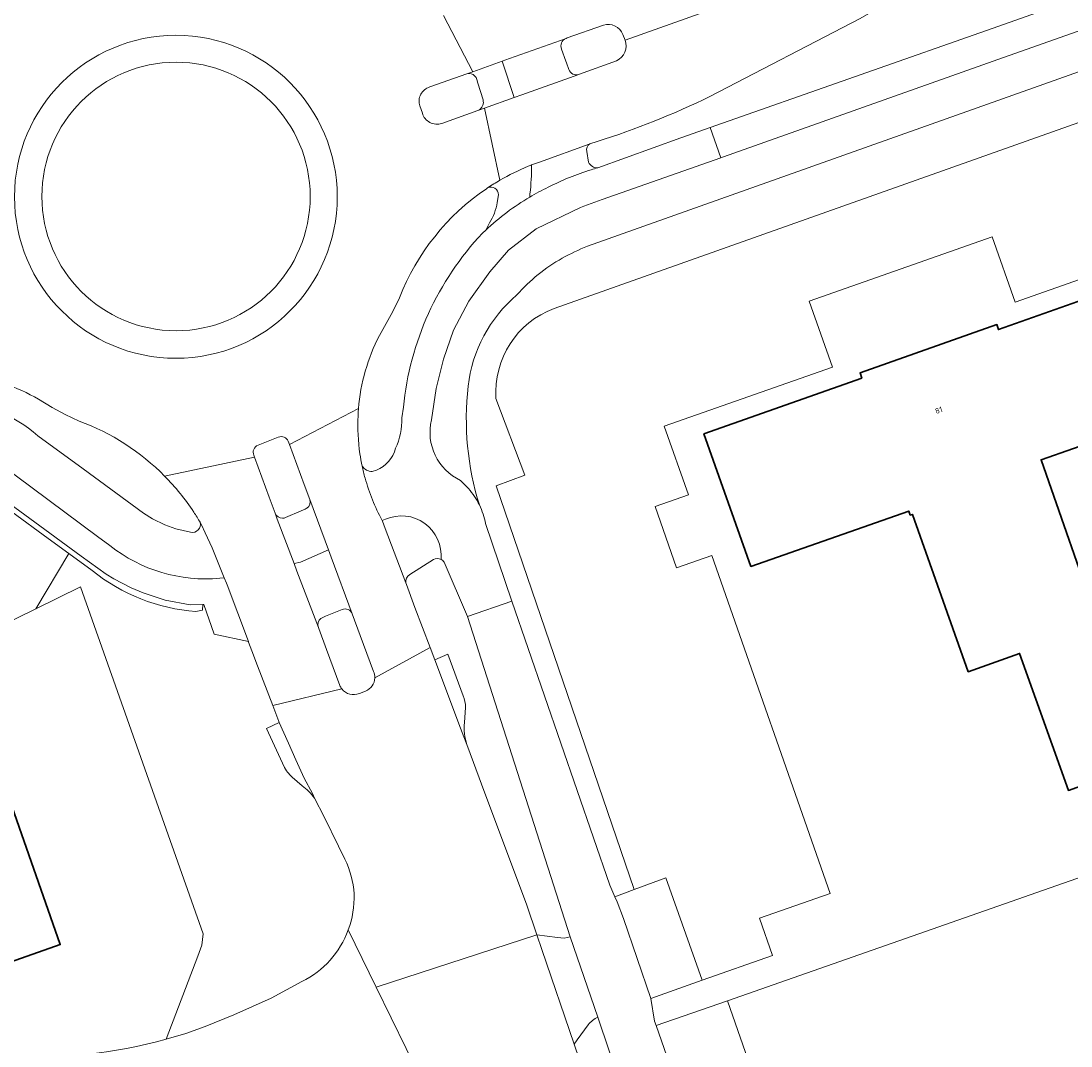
# Model space of a CAD drawing. Header units: metres. Extents: x 197700 to 204338, y 317132 to 325229.
# Tile 189 of 256: x 199240 to 199308, y 319216 to 319283. Entities that reach past the tile are written whole.
import ezdxf
from ezdxf.enums import TextEntityAlignment as Align

# ---------------------------------------------------------------- set-up
doc = ezdxf.new("R2010")
doc.units = ezdxf.units.M
for name, color, linetype, lineweight in [('B-WE-GR-BEPLANTING_CULTUUR_VASTE PLANTENVAK-GV', 90, 'Continuous', 18), ('B-WE-IE-TERREINAFSCHEIDING_KUNSTMATIG_HEKWERK-G', 20, 'IE-TERREINAFSCHEIDING-KUNSTMATIG', 18), ('B-WE-IE-TERREINAFSCHEIDING_KUNSTMATIG_MUUR-G', 90, 'IE-TERREINAFSCHEIDING-KUNSTMATIG-DICHT', 18), ('B-WE-IE-TERREINAFSCHEIDING_KUNSTMATIG_MUUR-GV', 90, 'Continuous', 18), ('B-WE-OG-BEBOUWING-GV', 7, 'Continuous', 35), ('B-WE-OG-BEBOUWING-T18', 10, 'Continuous', 18), ('B-WE-OG-TERREIN_CULTUURSCHEIDING-GV', 7, 'Continuous', 18), ('B-WE-OG-TERREIN_ERF-GV', 7, 'Continuous', 18), ('B-WE-VH-VERHARDING_ASFALT-GV', 252, 'Continuous', 18), ('B-WE-VH-VERHARDING_BEDRIJFSVLOERPLAAT-GV', 252, 'Continuous', 18), ('B-WE-VH-VERHARDING_BETONSTRAATSTEEN-GV', 252, 'Continuous', 18), ('B-WE-VH-VERHARDING_GESLOTEN-GV', 252, 'Continuous', 18), ('B-WE-VH-VERHARDING_OPEN-GV', 252, 'Continuous', 18), ('B-WE-VH-VERHARDING_TEGEL-GV', 252, 'Continuous', 18)]:
    doc.layers.add(name, color=color, linetype=linetype, lineweight=lineweight)
doc.styles.add('NLCS-ISO-M200-T18', font='NLCS-ISO.ttf', dxfattribs={"height": 0.36})
doc.linetypes.add('IE-TERREINAFSCHEIDING-KUNSTMATIG', pattern='A,4,[82,NLCS.SHX,S=0.75,R=90,X=0,Y=0],4,-2', length=10)
doc.linetypes.add('IE-TERREINAFSCHEIDING-KUNSTMATIG-DICHT', pattern='A,8,-1,[82,NLCS.SHX,S=0.75,R=90,X=0,Y=0],-1', length=10)

msp = doc.modelspace()

# ---------------------------------------------------------------- linework, layer by layer
at = {"layer": 'B-WE-GR-BEPLANTING_CULTUUR_VASTE PLANTENVAK-GV'}
for points in [[(199258.715, 319271.606, 1), (199241.217, 319271.606)], [(199241.217, 319271.606, 1), (199258.715, 319271.606)]]:
    msp.add_lwpolyline(points, format="xyb", dxfattribs=at)
at = {"layer": 'B-WE-IE-TERREINAFSCHEIDING_KUNSTMATIG_HEKWERK-G'}
msp.add_lwpolyline([(199285.92, 319219.19), (199303.473, 319168.865)], dxfattribs=at)
at = {"layer": 'B-WE-IE-TERREINAFSCHEIDING_KUNSTMATIG_MUUR-G'}
msp.add_lwpolyline([(199369.306, 319248.363), (199285.92, 319219.19)], dxfattribs=at)
at = {"layer": 'B-WE-IE-TERREINAFSCHEIDING_KUNSTMATIG_MUUR-GV'}
for points in [[(199237.004, 319253.052), (199236.859, 319252.792), (199241.628, 319249.31), (199242.976, 319248.331), (199244.496, 319247.227)], [(199251.254, 319244.555), (199251.697, 319244.648), (199251.713, 319245.012), (199250.896, 319244.998), (199249.248, 319245.292), (199247.82, 319245.768), (199247.044, 319246.097), (199245.905, 319246.692), (199245.411, 319246.988), (199243.768, 319248.168), (199237.385, 319252.834)]]:
    msp.add_lwpolyline(points, dxfattribs=at)
msp.add_lwpolyline([(199244.496, 319247.227, 0.151528), (199251.254, 319244.555)], format="xyb", dxfattribs=at)
at = {"layer": 'B-WE-OG-BEBOUWING-GV'}
for points in [[(199312.869, 319234.575), (199323.623, 319238.544), (199322.32, 319242.266), (199320.6, 319247.179), (199310.198, 319243.537), (199306.38, 319254.442), (199316.932, 319258.136), (199315.619, 319261.862), (199313.957, 319266.578), (199303.601, 319262.929), (199303.506, 319263.256), (199294.575, 319260.105), (199294.684, 319259.774), (199284.387, 319256.132), (199287.452, 319247.492), (199297.749, 319251.102), (199297.849, 319250.839), (199297.995, 319250.885), (199301.627, 319240.634), (199304.974, 319241.823), (199308.16, 319232.895)], [(199226.141, 319222.427), (199227.798, 319217.71), (199242.414, 319222.844), (199235.622, 319242.179), (199192.694, 319227.096), (199196.168, 319217.191), (199210.274, 319222.169), (199211.966, 319217.442)]]:
    msp.add_lwpolyline(points, close=True, dxfattribs=at)
at = {"layer": 'B-WE-OG-TERREIN_CULTUURSCHEIDING-GV'}
for points in [[(199277.474, 319273.478), (199282.897, 319275.425), (199284.803, 319276.095), (199303.615, 319282.709), (199318.931, 319288.137), (199344.532, 319297.199), (199347.318, 319298.187), (199345.95, 319302.098), (199334.313, 319297.972), (199300.926, 319286.221), (199299.999, 319285.836), (199299.115, 319285.409), (199298.165, 319284.926), (199297.278, 319284.435), (199296.413, 319283.909), (199295.46, 319283.695), (199294.578, 319283.207), (199284.788, 319278.116)], [(199277.425, 319275.18), (199276.963, 319275.034)], [(199276.751, 319274.547), (199276.873, 319273.843)], [(199270.286, 319272.161), (199270.204, 319272.107)], [(199270.916, 319271.205), (199270.987, 319271.711)], [(199269.95, 319269.21), (199270.164, 319269.415), (199270.411, 319269.893)], [(199264.538, 319265.007), (199264.103, 319264.109), (199263.234, 319262.538)], [(199243.654, 319256.969), (199242.746, 319257.405), (199241.881, 319257.859), (199240.995, 319258.387)], [(199261.867, 319257.78), (199261.851, 319257.547), (199261.839, 319257.314)], [(199264.687, 319257.174), (199264.8, 319257.87)], [(199240.943, 319256.009), (199243.901, 319253.856), (199247.845, 319250.974), (199248.427, 319250.601), (199249.232, 319250.195), (199249.953, 319249.943), (199250.914, 319249.727)], [(199262.757, 319253.686), (199263.039, 319253.775)], [(199244.496, 319247.227), (199242.976, 319248.331), (199240.821, 319244.737), (199243.73, 319246.168), (199251.742, 319223.552), (199251.656, 319222.814), (199251.398, 319222.087), (199249.325, 319216.679), (199250.609, 319217.064)], [(199266.747, 319247.943), (199265.212, 319246.96)], [(199268.986, 319235.717), (199269.885, 319233.314), (199272.853, 319225.416), (199273.503, 319223.485), (199274.842, 319223.311), (199275.276, 319223.277), (199275.66, 319223.349), (199268.965, 319244.221), (199267.444, 319247.766)], [(199264.943, 319246.426), (199264.987, 319246.311), (199265.548, 319244.827), (199266.54, 319242.2), (199266.84, 319241.406), (199267.692, 319241.776), (199268.691, 319239.071)], [(199257.04, 319234.39), (199255.856, 319236.935), (199256.694, 319237.332), (199256.672, 319237.381), (199256.268, 319238.44), (199255.283, 319241.02), (199254.908, 319242.001), (199254.7, 319242.551), (199254.684, 319242.595), (199252.442, 319243.074), (199251.771, 319245.013), (199251.713, 319245.012), (199251.697, 319244.648), (199251.254, 319244.555)], [(199268.841, 319238.31), (199268.778, 319237.317)], [(199268.931, 319235.879), (199268.986, 319235.717)], [(199258.192, 319233.195), (199257.537, 319233.768)], [(199260.976, 319228.413), (199260.57, 319229.256), (199259.629, 319231.165), (199259.006, 319232.391)], [(199250.609, 319217.064), (199251.876, 319217.504), (199253.734, 319218.273), (199256.175, 319219.363), (199258.174, 319220.439)], [(199336.197, 319071.089), (199340.46, 319060.819), (199341.06, 319061.463), (199325.421, 319106.235), (199303.473, 319168.865), (199285.92, 319219.19), (199281.281, 319217.575), (199285.998, 319204.026), (199286.861, 319201.46), (199297.841, 319168.829), (199305.571, 319145.869), (199308.542, 319137.181), (199310.002, 319133.401), (199311.891, 319129.527)], [(199283.52, 319200.158), (199282.755, 319202.44), (199277.468, 319218.125)], [(199276.836, 319217.624), (199276.124, 319216.652), (199275.928, 319216.357), (199276.969, 319213.302), (199280.006, 319204.24), (199281.103, 319201.092), (199281.636, 319199.425), (199291.177, 319171.201)]]:
    msp.add_lwpolyline(points, dxfattribs=at)
for points in [[(199284.788, 319278.116, -0.034811), (199277.425, 319275.18)], [(199276.963, 319275.034, 0.320121), (199276.751, 319274.547)], [(199276.873, 319273.843, 0.318544), (199277.474, 319273.478)], [(199270.204, 319272.107, 0.151365), (199264.538, 319265.007)], [(199270.987, 319271.711, 0.577395), (199270.286, 319272.161)], [(199270.411, 319269.893, 0.098718), (199270.916, 319271.205)], [(199264.8, 319257.87, -0.167387), (199269.95, 319269.21)], [(199263.234, 319262.538, 0.101082), (199261.867, 319257.78)], [(199240.995, 319258.387, 0.109769), (199236.367, 319259.899)], [(199235.379, 319258.164, -0.182788), (199240.943, 319256.009)], [(199249.221, 319253.378, 0.109498), (199243.654, 319256.969)], [(199261.839, 319257.314, 0.048232), (199261.961, 319254.83)], [(199264.28, 319255.191, 0.111412), (199264.687, 319257.174)], [(199263.039, 319253.775, 0.238922), (199264.28, 319255.191)], [(199261.961, 319254.83, 0.015281), (199262.103, 319254.035)], [(199262.103, 319254.035, 0.258292), (199262.757, 319253.686)], [(199251.121, 319251.037, 0.049409), (199249.221, 319253.378)], [(199251.537, 319250.369, 0.01266), (199251.121, 319251.037)], [(199250.914, 319249.727, 0.576193), (199251.537, 319250.369)], [(199267.246, 319247.953, 0.260389), (199266.747, 319247.943)], [(199267.444, 319247.766, 0.132906), (199267.246, 319247.953)], [(199251.254, 319244.555, -0.151528), (199244.496, 319247.227)], [(199265.212, 319246.96, 0.296179), (199264.943, 319246.426)], [(199268.691, 319239.071, -0.101906), (199268.841, 319238.31)], [(199268.778, 319237.317, 0.102252), (199268.931, 319235.879)], [(199257.313, 319233.99, -0.053198), (199257.04, 319234.39)], [(199257.537, 319233.768, -0.035805), (199257.313, 319233.99)], [(199259.006, 319232.391, 0.080322), (199258.192, 319233.195)], [(199261.577, 319226.147, 0.103671), (199260.976, 319228.413)], [(199261.2, 319223.804, 0.097748), (199261.577, 319226.147)], [(199258.174, 319220.439, 0.191397), (199261.2, 319223.804)], [(199277.468, 319218.125, 0.087334), (199276.836, 319217.624)]]:
    msp.add_lwpolyline(points, format="xyb", dxfattribs=at)
at = {"layer": 'B-WE-OG-TERREIN_ERF-GV'}
for points in [[(199274.616, 319264.306), (199325.942, 319282.489), (199347.77, 319290.058), (199346.666, 319293.166), (199276.795, 319268.358)], [(199315.742, 319268.595), (199304.681, 319264.722), (199303.195, 319268.966), (199291.261, 319264.788), (199292.768, 319260.482), (199281.803, 319256.644), (199283.376, 319252.151), (199281.207, 319251.391), (199282.602, 319247.407), (199284.916, 319248.216), (199292.632, 319226.175), (199288.02, 319224.561), (199288.866, 319222.144), (199284.283, 319220.539), (199280.931, 319219.336), (199281.18, 319217.864), (199281.281, 319217.575), (199285.92, 319219.19), (199369.306, 319248.363)], [(199312.869, 319234.575), (199308.16, 319232.895), (199304.974, 319241.823), (199301.627, 319240.634), (199297.995, 319250.885), (199297.849, 319250.839), (199297.749, 319251.102), (199287.452, 319247.492), (199284.387, 319256.132), (199294.684, 319259.774), (199294.575, 319260.105), (199303.506, 319263.256), (199303.601, 319262.929), (199313.957, 319266.578)], [(199270.158, 319250.285), (199271.876, 319245.237), (199278.25, 319226.729), (199278.592, 319225.965), (199279.849, 319226.431), (199270.841, 319252.738), (199272.704, 319253.436), (199270.83, 319258.437)], [(199316.932, 319258.136), (199306.38, 319254.442), (199310.198, 319243.537)], [(199192.694, 319227.096), (199235.622, 319242.179), (199240.821, 319244.737), (199242.976, 319248.331), (199241.628, 319249.31), (199236.859, 319252.792), (199237.004, 319253.052)], [(199386.039, 319234.673), (199389.038, 319238.985), (199376.244, 319247.907), (199371.02, 319250.953), (199369.854, 319249.191), (199369.306, 319248.363), (199285.92, 319219.19), (199303.473, 319168.865), (199325.421, 319106.235), (199341.06, 319061.463), (199341.494, 319061.285), (199358.503, 319067.005), (199358.908, 319069.386)]]:
    msp.add_lwpolyline(points, dxfattribs=at)
for points in [[(199276.795, 319268.358, 0.034939), (199275.151, 319267.58)], [(199275.151, 319267.58, 0.086476), (199272.2, 319265.189)], [(199272.2, 319265.189, 0.191364), (199269.016, 319259.241)], [(199270.83, 319258.437, -0.331306), (199274.616, 319264.306)], [(199269.016, 319259.241, 0.103953), (199269.749, 319251.5)], [(199269.749, 319251.5, -0.065606), (199270.158, 319250.285)]]:
    msp.add_lwpolyline(points, format="xyb", dxfattribs=at)
at = {"layer": 'B-WE-VH-VERHARDING_ASFALT-GV'}
for points in [[(199279.112, 319282.153), (199279.249, 319281.801), (199420.715, 319332.089), (199419.048, 319336.604), (199414.942, 319335.154), (199386.294, 319325.036), (199382.47, 319323.686), (199381.238, 319323.185), (199380.464, 319322.876), (199379.566, 319322.505), (199378.587, 319322.091), (199377.68, 319321.699), (199375.967, 319320.899), (199374.077, 319319.985), (199371.053, 319318.496)], [(199373.982, 319310.262), (199386.208, 319314.585), (199401.434, 319319.913), (199414.873, 319324.721), (199422.435, 319327.43), (199420.715, 319332.089), (199279.249, 319281.801)], [(199284.788, 319278.116), (199294.578, 319283.207), (199295.46, 319283.695), (199296.413, 319283.909), (199297.278, 319284.435), (199298.165, 319284.926), (199299.115, 319285.409), (199299.999, 319285.836), (199300.926, 319286.221), (199334.313, 319297.972), (199345.95, 319302.098), (199351.3, 319303.995), (199367.826, 319309.851)], [(199266.514, 319278.75), (199268.927, 319279.593), (199268.931, 319279.595), (199269.314, 319279.732), (199267.416, 319283.393)], [(199267.416, 319283.393), (199269.314, 319279.732)], [(199269.314, 319279.732), (199271.245, 319280.424), (199271.706, 319280.589), (199275.399, 319281.911), (199275.464, 319281.934), (199277.836, 319282.771)], [(199278.698, 319280.451), (199276.281, 319279.57), (199276.225, 319279.55), (199272.518, 319278.234)], [(199272.518, 319278.234), (199272.024, 319278.059), (199270.082, 319277.369), (199271.09, 319272.664)], [(199266.031, 319277.031), (199265.865, 319277.503)], [(199271.09, 319272.664), (199270.082, 319277.369), (199269.655, 319277.218), (199267.293, 319276.371)], [(199272.931, 319273.579), (199273.132, 319273.652), (199273.151, 319273.659), (199273.671, 319273.847), (199276.903, 319275.016), (199276.963, 319275.034), (199277.425, 319275.18)], [(199270.204, 319272.107), (199270.286, 319272.161)], [(199263.234, 319262.538), (199264.103, 319264.109), (199264.538, 319265.007)], [(199240.995, 319258.387), (199241.881, 319257.859), (199242.746, 319257.405), (199243.654, 319256.969)], [(199257.286, 319255.662), (199257.365, 319255.449), (199261.867, 319257.78)], [(199261.839, 319257.314), (199261.851, 319257.547), (199261.867, 319257.78), (199257.365, 319255.449), (199258.328, 319252.832), (199258.686, 319251.862), (199259.9, 319248.582), (199259.904, 319248.571), (199260.082, 319248.089)], [(199255.314, 319255.388), (199256.635, 319255.922)], [(199249.221, 319253.378), (199255.089, 319254.611), (199255.042, 319254.739)], [(199255.089, 319254.611), (199249.221, 319253.378)], [(199260.65, 319239.736), (199259.782, 319242.074), (199259.272, 319243.448), (199259.25, 319243.508), (199257.853, 319247.193), (199257.67, 319247.675), (199256.57, 319250.575), (199256.424, 319250.96), (199256.044, 319251.999), (199255.089, 319254.611)], [(199251.537, 319250.369), (199251.631, 319250.207), (199251.868, 319249.69), (199252.321, 319248.702), (199253.106, 319246.754), (199253.251, 319246.393), (199253.292, 319246.285), (199254.684, 319242.595), (199254.7, 319242.551), (199254.908, 319242.001), (199255.283, 319241.02), (199256.268, 319238.44), (199260.782, 319239.512)], [(199262.931, 319240.233), (199266.54, 319242.2), (199265.548, 319244.827), (199264.987, 319246.311), (199264.943, 319246.426), (199263.61, 319249.964), (199263.425, 319250.453), (199263.414, 319250.484), (199263.409, 319250.497)], [(199260.082, 319248.089), (199261.445, 319244.408), (199261.45, 319244.394), (199261.979, 319242.982), (199262.852, 319240.652)], [(199268.986, 319235.717), (199268.525, 319236.949), (199266.84, 319241.406), (199266.54, 319242.2), (199262.931, 319240.233)], [(199260.782, 319239.512), (199256.268, 319238.44), (199256.672, 319237.381), (199256.694, 319237.332), (199257.3, 319235.977), (199257.771, 319234.889), (199258.33, 319233.694), (199258.857, 319232.685), (199259.006, 319232.391), (199259.629, 319231.165), (199260.57, 319229.256), (199260.976, 319228.413)], [(199262.32, 319239.374), (199261.92, 319239.209)], [(199261.2, 319223.804), (199263.021, 319220.078), (199273.503, 319223.485), (199272.853, 319225.416), (199269.885, 319233.314), (199268.986, 319235.717)], [(199265.955, 319214.073), (199263.021, 319220.078), (199261.2, 319223.804)], [(199273.726, 319196.345), (199281.636, 319199.425), (199281.103, 319201.092), (199280.006, 319204.24), (199276.969, 319213.302), (199275.928, 319216.357), (199273.827, 319222.523), (199273.503, 319223.485), (199263.021, 319220.078), (199265.955, 319214.073)], [(199258.174, 319220.439), (199256.175, 319219.363), (199253.734, 319218.273), (199251.876, 319217.504), (199250.609, 319217.064), (199249.325, 319216.679)]]:
    msp.add_lwpolyline(points, dxfattribs=at)
for points in [[(199277.836, 319282.771, -0.395569), (199279.112, 319282.153)], [(199239.43, 319271.584, -1), (199260.478, 319271.584)], [(199279.249, 319281.801, -0.392394), (199278.698, 319280.451)], [(199265.865, 319277.503, -0.420885), (199266.514, 319278.75)], [(199277.425, 319275.18, 0.034811), (199284.788, 319278.116)], [(199267.293, 319276.371, -0.422131), (199266.031, 319277.031)], [(199271.09, 319272.664, -0.033287), (199272.931, 319273.579)], [(199270.286, 319272.161, -0.016095), (199271.09, 319272.664)], [(199264.538, 319265.007, -0.151365), (199270.204, 319272.107)], [(199260.478, 319271.584, -1), (199239.43, 319271.584)], [(199261.867, 319257.78, -0.101082), (199263.234, 319262.538)], [(199236.367, 319259.899, -0.109769), (199240.995, 319258.387)], [(199243.654, 319256.969, -0.109498), (199249.221, 319253.378)], [(199261.961, 319254.83, -0.048232), (199261.839, 319257.314)], [(199256.635, 319255.922, -0.396839), (199257.286, 319255.662)], [(199255.042, 319254.739, -0.452475), (199255.314, 319255.388)], [(199262.103, 319254.035, -0.015281), (199261.961, 319254.83)], [(199262.294, 319253.25, -0.016513), (199262.103, 319254.035)], [(199249.221, 319253.378, -0.049409), (199251.121, 319251.037)], [(199263.409, 319250.497, -0.057713), (199262.294, 319253.25)], [(199251.121, 319251.037, -0.01266), (199251.537, 319250.369)], [(199262.852, 319240.652, -0.112232), (199262.931, 319240.233)], [(199262.931, 319240.233, -0.299294), (199262.32, 319239.374)], [(199260.782, 319239.512, -0.064742), (199260.65, 319239.736)], [(199261.92, 319239.209, -0.332517), (199260.782, 319239.512)], [(199260.976, 319228.413, -0.103671), (199261.577, 319226.147)], [(199261.577, 319226.147, -0.097748), (199261.2, 319223.804)], [(199261.2, 319223.804, -0.191397), (199258.174, 319220.439)], [(199249.325, 319216.679, -0.083605), (199238.824, 319215.583)]]:
    msp.add_lwpolyline(points, format="xyb", dxfattribs=at)
msp.add_lwpolyline([(199282.755, 319202.44), (199283.52, 319200.158), (199286.861, 319201.46), (199285.998, 319204.026), (199281.281, 319217.575), (199281.18, 319217.864), (199280.931, 319219.336), (199279.137, 319224.545), (199278.743, 319225.628), (199278.592, 319225.965), (199278.25, 319226.729), (199271.876, 319245.237), (199268.965, 319244.221), (199275.66, 319223.349), (199277.468, 319218.125)], close=True, dxfattribs=at)
at = {"layer": 'B-WE-VH-VERHARDING_BEDRIJFSVLOERPLAAT-GV'}
for points in [[(199260.478, 319271.584, 1), (199239.43, 319271.584)], [(199241.217, 319271.606, -1), (199258.715, 319271.606)], [(199239.43, 319271.584, 1), (199260.478, 319271.584)], [(199258.715, 319271.606, -1), (199241.217, 319271.606)]]:
    msp.add_lwpolyline(points, format="xyb", dxfattribs=at)
at = {"layer": 'B-WE-VH-VERHARDING_BETONSTRAATSTEEN-GV'}
for points in [[(199369.211, 319305.918), (199355.658, 319301.143), (199352.722, 319300.102), (199347.318, 319298.187), (199344.532, 319297.199), (199318.931, 319288.137), (199303.615, 319282.709), (199284.803, 319276.095)], [(199284.803, 319276.095), (199285.5, 319274.128), (199285.672, 319274.189), (199303.246, 319280.423), (199322.092, 319287.099), (199345.809, 319295.472), (199348.006, 319296.249), (199353.412, 319298.159), (199361.344, 319300.962), (199367.822, 319303.236)], [(199277.836, 319282.771), (199275.464, 319281.934)], [(199275.464, 319281.934), (199275.399, 319281.911)], [(199279.249, 319281.801), (199279.112, 319282.153)], [(199275.114, 319281.208), (199275.381, 319280.427), (199275.427, 319280.307), (199275.583, 319279.881)], [(199276.225, 319279.55), (199276.281, 319279.57), (199278.698, 319280.451)], [(199268.931, 319279.595), (199268.927, 319279.593), (199266.514, 319278.75)], [(199269.985, 319277.903), (199269.658, 319279), (199269.573, 319279.235)], [(199265.865, 319277.503), (199266.031, 319277.031)], [(199267.293, 319276.371), (199269.655, 319277.218)], [(199256.635, 319255.922), (199255.314, 319255.388)], [(199258.686, 319251.862), (199258.328, 319252.832), (199257.365, 319255.449), (199257.286, 319255.662)], [(199255.042, 319254.739), (199255.089, 319254.611), (199256.044, 319251.999), (199256.424, 319250.96)], [(199257.105, 319250.676), (199258.119, 319251.11), (199258.385, 319251.233)], [(199260.803, 319244.682), (199259.703, 319244.244), (199259.414, 319244.11)], [(199262.852, 319240.652), (199261.979, 319242.982), (199261.45, 319244.394), (199261.445, 319244.408)], [(199259.25, 319243.508), (199259.272, 319243.448), (199259.782, 319242.074), (199260.65, 319239.736)], [(199268.691, 319239.071), (199267.692, 319241.776), (199266.84, 319241.406)], [(199266.84, 319241.406), (199268.525, 319236.949), (199268.986, 319235.717), (199268.931, 319235.879)], [(199261.92, 319239.209), (199262.32, 319239.374)], [(199268.778, 319237.317), (199268.841, 319238.31)], [(199259.006, 319232.391), (199258.857, 319232.685), (199258.33, 319233.694), (199257.771, 319234.889), (199257.3, 319235.977), (199256.694, 319237.332), (199255.856, 319236.935), (199257.04, 319234.39)], [(199257.537, 319233.768), (199258.192, 319233.195)], [(199273.503, 319223.485), (199273.827, 319222.523), (199275.928, 319216.357), (199276.124, 319216.652), (199276.836, 319217.624)], [(199277.468, 319218.125), (199275.66, 319223.349), (199275.276, 319223.277), (199274.842, 319223.311), (199273.503, 319223.485)]]:
    msp.add_lwpolyline(points, dxfattribs=at)
for points in [[(199279.112, 319282.153, 0.395569), (199277.836, 319282.771)], [(199275.399, 319281.911, 0.427657), (199275.114, 319281.208)], [(199278.698, 319280.451, 0.392394), (199279.249, 319281.801)], [(199269.458, 319279.455, 0.30459), (199268.931, 319279.595)], [(199275.583, 319279.881, 0.403722), (199276.225, 319279.55)], [(199269.573, 319279.235, 0.130004), (199269.458, 319279.455)], [(199266.514, 319278.75, 0.420885), (199265.865, 319277.503)], [(199269.655, 319277.218, 0.289919), (199270.007, 319277.717)], [(199270.007, 319277.717, 0.083616), (199269.985, 319277.903)], [(199266.031, 319277.031, 0.422131), (199267.293, 319276.371)], [(199257.286, 319255.662, 0.396839), (199256.635, 319255.922)], [(199255.314, 319255.388, 0.452475), (199255.042, 319254.739)], [(199258.503, 319251.294, 0.336506), (199258.686, 319251.862)], [(199256.424, 319250.96, 0.29857), (199256.91, 319250.639)], [(199258.385, 319251.233, 0.067572), (199258.503, 319251.294)], [(199256.91, 319250.639, 0.093159), (199257.105, 319250.676)], [(199261.445, 319244.408, 0.426263), (199260.803, 319244.682)], [(199259.414, 319244.11, 0.300258), (199259.25, 319243.508)], [(199262.931, 319240.233, 0.112232), (199262.852, 319240.652)], [(199262.32, 319239.374, 0.299294), (199262.931, 319240.233)], [(199260.65, 319239.736, 0.064742), (199260.782, 319239.512)], [(199260.782, 319239.512, 0.332517), (199261.92, 319239.209)], [(199268.841, 319238.31, 0.101906), (199268.691, 319239.071)], [(199268.931, 319235.879, -0.102252), (199268.778, 319237.317)], [(199257.04, 319234.39, 0.053198), (199257.313, 319233.99)], [(199257.313, 319233.99, 0.035805), (199257.537, 319233.768)], [(199258.192, 319233.195, -0.080322), (199259.006, 319232.391)], [(199276.836, 319217.624, -0.087334), (199277.468, 319218.125)]]:
    msp.add_lwpolyline(points, format="xyb", dxfattribs=at)
msp.add_lwpolyline([(199284.283, 319220.539), (199281.906, 319227.194), (199279.849, 319226.431), (199278.592, 319225.965), (199278.743, 319225.628), (199279.137, 319224.545), (199280.931, 319219.336)], close=True, dxfattribs=at)
at = {"layer": 'B-WE-VH-VERHARDING_GESLOTEN-GV'}
for points in [[(199281.906, 319227.194), (199284.283, 319220.539), (199288.866, 319222.144), (199288.02, 319224.561), (199292.632, 319226.175), (199284.916, 319248.216), (199282.602, 319247.407), (199281.207, 319251.391), (199283.376, 319252.151), (199281.803, 319256.644), (199292.768, 319260.482), (199291.261, 319264.788), (199303.195, 319268.966), (199304.681, 319264.722), (199315.742, 319268.595), (199320.255, 319255.704), (199333.739, 319260.481), (199325.942, 319282.489), (199274.616, 319264.306)], [(199270.83, 319258.437), (199272.704, 319253.436), (199270.841, 319252.738), (199279.849, 319226.431), (199281.906, 319227.194)]]:
    msp.add_lwpolyline(points, dxfattribs=at)
msp.add_lwpolyline([(199274.616, 319264.306, 0.331306), (199270.83, 319258.437)], format="xyb", dxfattribs=at)
at = {"layer": 'B-WE-VH-VERHARDING_OPEN-GV'}
msp.add_lwpolyline([(199249.325, 319216.679), (199251.398, 319222.087), (199251.656, 319222.814), (199251.742, 319223.552), (199243.73, 319246.168), (199240.821, 319244.737), (199235.622, 319242.179), (199242.414, 319222.844), (199227.798, 319217.71), (199226.141, 319222.427), (199211.966, 319217.442), (199210.274, 319222.169), (199196.168, 319217.191), (199196.518, 319216.264), (199238.824, 319215.583)], dxfattribs=at)
msp.add_lwpolyline([(199238.824, 319215.583, 0.083605), (199249.325, 319216.679)], format="xyb", dxfattribs=at)
at = {"layer": 'B-WE-VH-VERHARDING_TEGEL-GV'}
for points in [[(199276.795, 319268.358), (199346.666, 319293.166), (199348.828, 319293.934), (199348.006, 319296.249), (199345.809, 319295.472), (199322.092, 319287.099), (199303.246, 319280.423), (199285.672, 319274.189), (199285.5, 319274.128), (199277.764, 319271.398), (199276.566, 319270.975), (199276.339, 319270.879), (199273.457, 319269.506), (199271.653, 319268.106), (199270.424, 319266.703), (199269.051, 319264.792), (199268.064, 319262.888), (199267.404, 319261.008), (199266.941, 319259.085), (199266.627, 319257.054)], [(199275.399, 319281.911), (199271.706, 319280.589), (199271.245, 319280.424), (199272.024, 319278.059)], [(199275.583, 319279.881), (199275.427, 319280.307), (199275.381, 319280.427), (199275.114, 319281.208)], [(199271.245, 319280.424), (199269.314, 319279.732), (199268.931, 319279.595)], [(199269.655, 319277.218), (199270.082, 319277.369), (199272.024, 319278.059), (199271.245, 319280.424)], [(199272.024, 319278.059), (199272.518, 319278.234), (199276.225, 319279.55)], [(199269.573, 319279.235), (199269.658, 319279), (199269.985, 319277.903)], [(199285.5, 319274.128), (199284.803, 319276.095), (199282.897, 319275.425), (199277.474, 319273.478)], [(199276.963, 319275.034), (199276.903, 319275.016), (199273.671, 319273.847), (199273.151, 319273.659)], [(199266.627, 319257.054), (199266.941, 319259.085), (199267.404, 319261.008), (199268.064, 319262.888), (199269.051, 319264.792), (199270.424, 319266.703), (199271.653, 319268.106), (199273.457, 319269.506), (199276.339, 319270.879), (199276.566, 319270.975), (199277.764, 319271.398), (199285.5, 319274.128)], [(199276.873, 319273.843), (199276.751, 319274.547)], [(199273.151, 319273.659), (199273.132, 319273.652), (199272.931, 319273.579)], [(199270.987, 319271.711), (199270.916, 319271.205)], [(199273.03, 319271.565), (199273.05, 319271.784)], [(199273.05, 319271.784), (199273.03, 319271.565)], [(199270.164, 319269.415), (199269.95, 319269.21)], [(199270.411, 319269.893), (199270.164, 319269.415)], [(199264.8, 319257.87), (199264.687, 319257.174)], [(199250.914, 319249.727), (199249.953, 319249.943), (199249.232, 319250.195), (199248.427, 319250.601), (199247.845, 319250.974), (199243.901, 319253.856), (199240.943, 319256.009)], [(199238.428, 319254.201), (199244.854, 319249.455), (199245.659, 319248.854)], [(199245.659, 319248.854), (199244.854, 319249.455), (199238.428, 319254.201)], [(199263.039, 319253.775), (199262.757, 319253.686)], [(199237.385, 319252.834), (199243.768, 319248.168), (199245.411, 319246.988), (199245.905, 319246.692), (199247.044, 319246.097), (199247.82, 319245.768), (199249.248, 319245.292), (199250.896, 319244.998), (199251.713, 319245.012), (199251.771, 319245.013), (199252.442, 319243.074), (199254.684, 319242.595), (199253.292, 319246.285), (199253.251, 319246.393), (199253.106, 319246.754), (199252.821, 319246.723)], [(199268.524, 319253.096), (199269.04, 319252.568)], [(199269.04, 319252.568), (199268.524, 319253.096)], [(199256.424, 319250.96), (199256.57, 319250.575), (199257.67, 319247.675), (199258.077, 319247.774), (199259.9, 319248.582), (199258.686, 319251.862)], [(199258.385, 319251.233), (199258.119, 319251.11), (199257.105, 319250.676)], [(199252.821, 319246.723), (199253.106, 319246.754), (199252.321, 319248.702), (199251.868, 319249.69), (199251.631, 319250.207), (199251.537, 319250.369)], [(199263.409, 319250.497), (199263.414, 319250.484), (199263.625, 319250.568)], [(199263.625, 319250.568), (199263.414, 319250.484), (199263.425, 319250.453), (199263.61, 319249.964), (199264.943, 319246.426)], [(199267.444, 319247.766), (199268.965, 319244.221), (199271.876, 319245.237), (199270.158, 319250.285)], [(199261.445, 319244.408), (199260.082, 319248.089), (199259.904, 319248.571), (199259.9, 319248.582), (199258.077, 319247.774), (199257.67, 319247.675), (199257.853, 319247.193), (199259.25, 319243.508)], [(199265.212, 319246.96), (199266.747, 319247.943)], [(199259.414, 319244.11), (199259.703, 319244.244), (199260.803, 319244.682)]]:
    msp.add_lwpolyline(points, dxfattribs=at)
for points in [[(199275.114, 319281.208, -0.427657), (199275.399, 319281.911)], [(199268.931, 319279.595, -0.30459), (199269.458, 319279.455)], [(199276.225, 319279.55, -0.403722), (199275.583, 319279.881)], [(199269.458, 319279.455, -0.130004), (199269.573, 319279.235)], [(199270.007, 319277.717, -0.289919), (199269.655, 319277.218)], [(199269.985, 319277.903, -0.083616), (199270.007, 319277.717)], [(199276.751, 319274.547, -0.320121), (199276.963, 319275.034)], [(199272.931, 319273.579, 0.033287), (199271.09, 319272.664)], [(199273.05, 319271.784, 0.029449), (199273.151, 319273.659)], [(199273.151, 319273.659, -0.029449), (199273.05, 319271.784)], [(199277.042, 319273.348, 0.04168), (199274.238, 319272.211)], [(199274.238, 319272.211, -0.04168), (199277.042, 319273.348)], [(199277.474, 319273.478, -0.318544), (199276.873, 319273.843)], [(199277.474, 319273.478, 0.006801), (199277.042, 319273.348)], [(199277.042, 319273.348, -0.006801), (199277.474, 319273.478)], [(199271.09, 319272.664, 0.016095), (199270.286, 319272.161)], [(199270.286, 319272.161, -0.577395), (199270.987, 319271.711)], [(199274.238, 319272.211, 0.020957), (199273.03, 319271.565)], [(199273.03, 319271.565, -0.020957), (199274.238, 319272.211)], [(199273.03, 319271.565, 0.055264), (199270.164, 319269.415)], [(199270.164, 319269.415, -0.055264), (199273.03, 319271.565)], [(199270.916, 319271.205, -0.098718), (199270.411, 319269.893)], [(199269.95, 319269.21, 0.167387), (199264.8, 319257.87)], [(199275.151, 319267.58, -0.034939), (199276.795, 319268.358)], [(199272.2, 319265.189, -0.086476), (199275.151, 319267.58)], [(199269.016, 319259.241, -0.191364), (199272.2, 319265.189)], [(199269.749, 319251.5, -0.103953), (199269.016, 319259.241)], [(199240.943, 319256.009, 0.182788), (199235.379, 319258.164)], [(199264.687, 319257.174, -0.111412), (199264.28, 319255.191)], [(199266.627, 319257.054, 0.356878), (199268.524, 319253.096)], [(199268.524, 319253.096, -0.356878), (199266.627, 319257.054)], [(199264.28, 319255.191, -0.238922), (199263.039, 319253.775)], [(199262.757, 319253.686, -0.258292), (199262.103, 319254.035)], [(199262.103, 319254.035, 0.016513), (199262.294, 319253.25)], [(199262.294, 319253.25, 0.057713), (199263.409, 319250.497)], [(199269.04, 319252.568, -0.065553), (199269.749, 319251.5)], [(199269.749, 319251.5, 0.065553), (199269.04, 319252.568)], [(199258.686, 319251.862, -0.336506), (199258.503, 319251.294)], [(199270.158, 319250.285, 0.065606), (199269.749, 319251.5)], [(199256.91, 319250.639, -0.29857), (199256.424, 319250.96)], [(199258.503, 319251.294, -0.067572), (199258.385, 319251.233)], [(199263.625, 319250.568, -0.573271), (199267.246, 319247.953)], [(199267.246, 319247.953, 0.573271), (199263.625, 319250.568)], [(199251.537, 319250.369, -0.576193), (199250.914, 319249.727)], [(199257.105, 319250.676, -0.093159), (199256.91, 319250.639)], [(199245.659, 319248.854, 0.192608), (199252.821, 319246.723)], [(199252.821, 319246.723, -0.192608), (199245.659, 319248.854)], [(199266.747, 319247.943, -0.260389), (199267.246, 319247.953)], [(199267.246, 319247.953, -0.132906), (199267.444, 319247.766)], [(199264.943, 319246.426, -0.296179), (199265.212, 319246.96)], [(199260.803, 319244.682, -0.426263), (199261.445, 319244.408)], [(199259.25, 319243.508, -0.300258), (199259.414, 319244.11)]]:
    msp.add_lwpolyline(points, format="xyb", dxfattribs=at)

# ---------------------------------------------------------------- texts
at = {"layer": 'B-WE-OG-BEBOUWING-T18', "style": 'NLCS-ISO-M200-T18'}
msp.add_text('81', height=0.36, rotation=19.4, dxfattribs=at).set_placement((199299.709, 319257.675), align=Align.MIDDLE)

doc.saveas('drawing.dxf')
